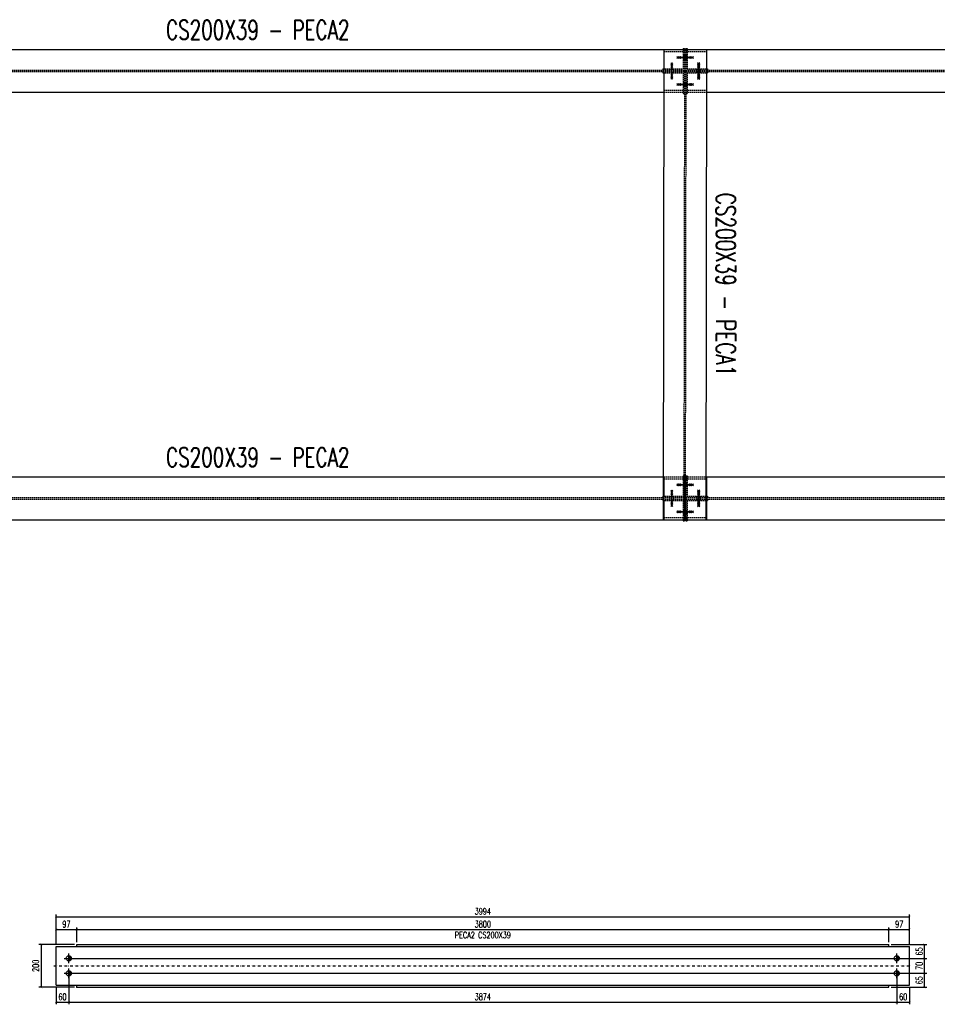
# Model space of a CAD drawing. Header units: feet. Extents: x 14665 to 61549, y 27474 to 37127.
# Tile 10 of 37: x 25651 to 29944, y 32421 to 37029. Entities that reach past the tile are written whole.
import ezdxf
from ezdxf.enums import TextEntityAlignment as Align

# ---------------------------------------------------------------- set-up
doc = ezdxf.new("R2010")
doc.units = ezdxf.units.FT
doc.header["$LTSCALE"] = 25
doc.header["$MEASUREMENT"] = 0
doc.linetypes.add('DASHDOT', pattern=[1, 0.5, -0.25, 0, -0.25])
doc.linetypes.add('HIDDEN', pattern=[0.375, 0.25, -0.125])
doc.layers.get('0').update_dxf_attribs({"linetype": 'CONTINUOUS'})
doc.layers.get('Defpoints').update_dxf_attribs({"linetype": 'CONTINUOUS'})
for name, color, linetype in [('A', 2, 'DASHDOT'), ('FORIR', 4, 'CONTINUOUS'), ('G', 3, 'CONTINUOUS'), ('TR', 6, 'HIDDEN'), ('TXT1', 7, 'CONTINUOUS')]:
    doc.layers.add(name, color=color, linetype=linetype)
doc.styles.add('1', font='romans', dxfattribs={"width": 0.7, "height": 30})
doc.dimstyles.get("Standard").update_dxf_attribs({"dimtxt": 30, "dimasz": 1, "dimexe": 1, "dimexo": 1, "dimgap": 1, "dimtad": 1, "dimdec": 0, "dimdsep": 46, "dimtxsty": '1', "dimblk": 'ARCHTICK', "dimcen": 3, "dimclrd": 1, "dimclre": 1, "dimclrt": 3, "dimadec": 0, "dimazin": 0, "dimtfac": 1, "dimtdec": 0, "dimtix": 1, "dimtmove": 0, "dimatfit": 3, "dimfxl": 0, "dimtolj": 1, "dimarcsym": 0})

# ---------------------------------------------------------------- blocks, each defined once
blk = doc.blocks.new('M16')
for p, q in [((-22.2, 0), (22.2, 0)), ((0, -22.2), (0, 22.2))]:
    blk.add_line(p, q)
at = {"color": 4, "const_width": 12.3}
blk.add_lwpolyline([(0, -6.1, 1), (0, 6.1, 1)], format="xyb", dxfattribs=at)
blk.add_circle((0, 0), 12.3)
at = {"flags": 1}
blk.add_attdef('TOLE', (16.7, -8.3), '', height=5.26, dxfattribs=at)
blk = doc.blocks.new('3D_INFOPOS')
blk.add_point((0, 0))
at = {"layer": 'FORIR', "flags": 1}
for tag, p in [('POS_PEZ', (7.6, -4.3)), ('MAT_PRO', (7.6, -11.9))]:
    blk.add_attdef(tag, p, '', height=5.26, dxfattribs=at)
blk = doc.blocks.new('_ArchTick')
at = {"color": 0, "linetype": 'ByBlock', "const_width": 0.15}
blk.add_lwpolyline([(-0.5, -0.5), (0.5, 0.5)], dxfattribs=at)
blk = doc.blocks.new('*D118')
at = {"layer": 'Defpoints', "color": 0, "transparency": 16777216}
for p in [(25881, 32566.2), (25821, 32510.7), (25881, 32431.2)]:
    blk.add_point(p, dxfattribs=at)
at = {"layer": 'TXT1', "color": 1, "lineweight": -2, "transparency": 16777216}
for p, q in [((25881, 32556.2), (25881, 32421.2)), ((25821, 32500.7), (25821, 32421.2)), ((25821, 32431.2), (25881, 32431.2))]:
    blk.add_line(p, q, dxfattribs=at)
at = {"layer": 'TXT1', "color": 1, "lineweight": -2, "transparency": 16777216, "xscale": 10, "yscale": 10, "zscale": 10, "rotation": 180}
blk.add_blockref('_ArchTick', (25821, 32431.2), dxfattribs=at)
at = {"layer": 'TXT1', "color": 1, "lineweight": -2, "transparency": 16777216, "xscale": 10, "yscale": 10, "zscale": 10}
blk.add_blockref('_ArchTick', (25881, 32431.2), dxfattribs=at)
at = {"layer": 'TXT1', "color": 3, "transparency": 16777216, "insert": (25851, 32456.2), "char_height": 30, "attachment_point": 5, "style": '1'}
blk.add_mtext('\\A1;60', dxfattribs=at)
blk = doc.blocks.new('*D119')
at = {"layer": 'Defpoints', "color": 0, "transparency": 16777216}
for p in [(25881, 32566.2), (29754.7, 32566.2), (29754.7, 32431.2)]:
    blk.add_point(p, dxfattribs=at)
at = {"layer": 'TXT1', "color": 1, "lineweight": -2, "transparency": 16777216}
for p, q in [((25881, 32556.2), (25881, 32421.2)), ((29754.7, 32556.2), (29754.7, 32421.2)), ((25881, 32431.2), (29754.7, 32431.2))]:
    blk.add_line(p, q, dxfattribs=at)
at = {"layer": 'TXT1', "color": 1, "lineweight": -2, "transparency": 16777216, "xscale": 10, "yscale": 10, "zscale": 10, "rotation": 180}
blk.add_blockref('_ArchTick', (25881, 32431.2), dxfattribs=at)
at = {"layer": 'TXT1', "color": 1, "lineweight": -2, "transparency": 16777216, "xscale": 10, "yscale": 10, "zscale": 10}
blk.add_blockref('_ArchTick', (29754.7, 32431.2), dxfattribs=at)
at = {"layer": 'TXT1', "color": 3, "transparency": 16777216, "insert": (27817.8, 32456.2), "char_height": 30, "attachment_point": 5, "style": '1'}
blk.add_mtext('\\A1;3874', dxfattribs=at)
blk = doc.blocks.new('*D120')
at = {"layer": 'Defpoints', "color": 0, "transparency": 16777216}
for p in [(29754.7, 32566.2), (29814.7, 32510.7), (29814.7, 32431.2)]:
    blk.add_point(p, dxfattribs=at)
at = {"layer": 'TXT1', "color": 1, "lineweight": -2, "transparency": 16777216}
for p, q in [((29754.7, 32556.2), (29754.7, 32421.2)), ((29814.7, 32500.7), (29814.7, 32421.2)), ((29754.7, 32431.2), (29814.7, 32431.2))]:
    blk.add_line(p, q, dxfattribs=at)
at = {"layer": 'TXT1', "color": 1, "lineweight": -2, "transparency": 16777216, "xscale": 10, "yscale": 10, "zscale": 10, "rotation": 180}
blk.add_blockref('_ArchTick', (29754.7, 32431.2), dxfattribs=at)
at = {"layer": 'TXT1', "color": 1, "lineweight": -2, "transparency": 16777216, "xscale": 10, "yscale": 10, "zscale": 10}
blk.add_blockref('_ArchTick', (29814.7, 32431.2), dxfattribs=at)
at = {"layer": 'TXT1', "color": 3, "transparency": 16777216, "insert": (29784.7, 32456.2), "char_height": 30, "attachment_point": 5, "style": '1'}
blk.add_mtext('\\A1;60', dxfattribs=at)
blk = doc.blocks.new('*D121')
at = {"layer": 'Defpoints', "color": 0, "transparency": 16777216}
for p in [(25917.8, 32771.2), (25821, 32691.7), (25917.8, 32701.2)]:
    blk.add_point(p, dxfattribs=at)
at = {"layer": 'TXT1', "color": 1, "lineweight": -2, "transparency": 16777216}
for p, q in [((25821, 32701.7), (25821, 32781.2)), ((25821, 32771.2), (25917.8, 32771.2)), ((25917.8, 32711.2), (25917.8, 32781.2))]:
    blk.add_line(p, q, dxfattribs=at)
at = {"layer": 'TXT1', "color": 1, "lineweight": -2, "transparency": 16777216, "xscale": 10, "yscale": 10, "zscale": 10, "rotation": 180}
blk.add_blockref('_ArchTick', (25821, 32771.2), dxfattribs=at)
at = {"layer": 'TXT1', "color": 1, "lineweight": -2, "transparency": 16777216, "xscale": 10, "yscale": 10, "zscale": 10}
blk.add_blockref('_ArchTick', (25917.8, 32771.2), dxfattribs=at)
at = {"layer": 'TXT1', "color": 3, "transparency": 16777216, "insert": (25869.4, 32796.2), "char_height": 30, "attachment_point": 5, "style": '1'}
blk.add_mtext('\\A1;97', dxfattribs=at)
blk = doc.blocks.new('*D122')
at = {"layer": 'Defpoints', "color": 0, "transparency": 16777216}
for p in [(29717.8, 32771.2), (25917.8, 32701.2), (29717.8, 32701.2)]:
    blk.add_point(p, dxfattribs=at)
at = {"layer": 'TXT1', "color": 1, "lineweight": -2, "transparency": 16777216}
for p, q in [((25917.8, 32711.2), (25917.8, 32781.2)), ((25917.8, 32771.2), (29717.8, 32771.2)), ((29717.8, 32711.2), (29717.8, 32781.2))]:
    blk.add_line(p, q, dxfattribs=at)
at = {"layer": 'TXT1', "color": 1, "lineweight": -2, "transparency": 16777216, "xscale": 10, "yscale": 10, "zscale": 10, "rotation": 180}
blk.add_blockref('_ArchTick', (25917.8, 32771.2), dxfattribs=at)
at = {"layer": 'TXT1', "color": 1, "lineweight": -2, "transparency": 16777216, "xscale": 10, "yscale": 10, "zscale": 10}
blk.add_blockref('_ArchTick', (29717.8, 32771.2), dxfattribs=at)
at = {"layer": 'TXT1', "color": 3, "transparency": 16777216, "insert": (27817.8, 32796.2), "char_height": 30, "attachment_point": 5, "style": '1'}
blk.add_mtext('\\A1;3800', dxfattribs=at)
blk = doc.blocks.new('*D123')
at = {"layer": 'Defpoints', "color": 0, "transparency": 16777216}
for p in [(29814.7, 32771.2), (29717.8, 32701.2), (29814.7, 32691.7)]:
    blk.add_point(p, dxfattribs=at)
at = {"layer": 'TXT1', "color": 1, "lineweight": -2, "transparency": 16777216}
for p, q in [((29717.8, 32711.2), (29717.8, 32781.2)), ((29717.8, 32771.2), (29814.7, 32771.2)), ((29814.7, 32701.7), (29814.7, 32781.2))]:
    blk.add_line(p, q, dxfattribs=at)
at = {"layer": 'TXT1', "color": 1, "lineweight": -2, "transparency": 16777216, "xscale": 10, "yscale": 10, "zscale": 10, "rotation": 180}
blk.add_blockref('_ArchTick', (29717.8, 32771.2), dxfattribs=at)
at = {"layer": 'TXT1', "color": 1, "lineweight": -2, "transparency": 16777216, "xscale": 10, "yscale": 10, "zscale": 10}
blk.add_blockref('_ArchTick', (29814.7, 32771.2), dxfattribs=at)
at = {"layer": 'TXT1', "color": 3, "transparency": 16777216, "insert": (29766.2, 32796.2), "char_height": 30, "attachment_point": 5, "style": '1'}
blk.add_mtext('\\A1;97', dxfattribs=at)
blk = doc.blocks.new('*D124')
at = {"layer": 'Defpoints', "color": 0, "transparency": 16777216}
for p in [(25881, 32566.2), (29884.7, 32566.2), (29717.8, 32501.2)]:
    blk.add_point(p, dxfattribs=at)
at = {"layer": 'TXT1', "color": 1, "lineweight": -2, "transparency": 16777216}
for p, q in [((25891, 32566.2), (29894.7, 32566.2)), ((29884.7, 32501.2), (29884.7, 32566.2)), ((29727.8, 32501.2), (29894.7, 32501.2))]:
    blk.add_line(p, q, dxfattribs=at)
at = {"layer": 'TXT1', "color": 1, "lineweight": -2, "transparency": 16777216, "xscale": 10, "yscale": 10, "zscale": 10}
for p, rotation in [((29884.7, 32566.2), 90), ((29884.7, 32501.2), 270)]:
    blk.add_blockref('_ArchTick', p, dxfattribs=dict(at, rotation=rotation))
at = {"layer": 'TXT1', "color": 3, "transparency": 16777216, "insert": (29859.7, 32533.7), "char_height": 30, "attachment_point": 5, "rotation": 90, "style": '1'}
blk.add_mtext('\\A1;65', dxfattribs=at)
blk = doc.blocks.new('*D125')
at = {"layer": 'Defpoints', "color": 0, "transparency": 16777216}
for p in [(25881, 32636.2), (29884.7, 32636.2), (25881, 32566.2)]:
    blk.add_point(p, dxfattribs=at)
at = {"layer": 'TXT1', "color": 1, "lineweight": -2, "transparency": 16777216}
for p, q in [((25891, 32636.2), (29894.7, 32636.2)), ((29884.7, 32566.2), (29884.7, 32636.2)), ((25891, 32566.2), (29894.7, 32566.2))]:
    blk.add_line(p, q, dxfattribs=at)
at = {"layer": 'TXT1', "color": 1, "lineweight": -2, "transparency": 16777216, "xscale": 10, "yscale": 10, "zscale": 10}
for p, rotation in [((29884.7, 32636.2), 90), ((29884.7, 32566.2), 270)]:
    blk.add_blockref('_ArchTick', p, dxfattribs=dict(at, rotation=rotation))
at = {"layer": 'TXT1', "color": 3, "transparency": 16777216, "insert": (29859.7, 32601.2), "char_height": 30, "attachment_point": 5, "rotation": 90, "style": '1'}
blk.add_mtext('\\A1;70', dxfattribs=at)
blk = doc.blocks.new('*D126')
at = {"layer": 'Defpoints', "color": 0, "transparency": 16777216}
for p in [(29717.8, 32701.2), (29884.7, 32701.2), (25881, 32636.2)]:
    blk.add_point(p, dxfattribs=at)
at = {"layer": 'TXT1', "color": 1, "lineweight": -2, "transparency": 16777216}
for p, q in [((29727.8, 32701.2), (29894.7, 32701.2)), ((29884.7, 32636.2), (29884.7, 32701.2)), ((25891, 32636.2), (29894.7, 32636.2))]:
    blk.add_line(p, q, dxfattribs=at)
at = {"layer": 'TXT1', "color": 1, "lineweight": -2, "transparency": 16777216, "xscale": 10, "yscale": 10, "zscale": 10}
for p, rotation in [((29884.7, 32701.2), 90), ((29884.7, 32636.2), 270)]:
    blk.add_blockref('_ArchTick', p, dxfattribs=dict(at, rotation=rotation))
at = {"layer": 'TXT1', "color": 3, "transparency": 16777216, "insert": (29859.7, 32668.7), "char_height": 30, "attachment_point": 5, "rotation": 90, "style": '1'}
blk.add_mtext('\\A1;65', dxfattribs=at)
blk = doc.blocks.new('*D127')
at = {"layer": 'Defpoints', "color": 0, "transparency": 16777216}
for p in [(29814.7, 32831.2), (25821, 32691.7), (29814.7, 32691.7)]:
    blk.add_point(p, dxfattribs=at)
at = {"layer": 'TXT1', "color": 1, "lineweight": -2, "transparency": 16777216}
for p, q in [((25821, 32701.7), (25821, 32841.2)), ((25821, 32831.2), (29814.7, 32831.2)), ((29814.7, 32701.7), (29814.7, 32841.2))]:
    blk.add_line(p, q, dxfattribs=at)
at = {"layer": 'TXT1', "color": 1, "lineweight": -2, "transparency": 16777216, "xscale": 10, "yscale": 10, "zscale": 10, "rotation": 180}
blk.add_blockref('_ArchTick', (25821, 32831.2), dxfattribs=at)
at = {"layer": 'TXT1', "color": 1, "lineweight": -2, "transparency": 16777216, "xscale": 10, "yscale": 10, "zscale": 10}
blk.add_blockref('_ArchTick', (29814.7, 32831.2), dxfattribs=at)
at = {"layer": 'TXT1', "color": 3, "transparency": 16777216, "insert": (27817.8, 32856.2), "char_height": 30, "attachment_point": 5, "style": '1'}
blk.add_mtext('\\A1;3994', dxfattribs=at)
blk = doc.blocks.new('*D128')
at = {"layer": 'Defpoints', "color": 0, "transparency": 16777216}
for p in [(25917.8, 32701.2), (25751, 32501.2), (25917.8, 32501.2)]:
    blk.add_point(p, dxfattribs=at)
at = {"layer": 'TXT1', "color": 1, "lineweight": -2, "transparency": 16777216}
for p, q in [((25907.8, 32701.2), (25741, 32701.2)), ((25751, 32701.2), (25751, 32501.2)), ((25907.8, 32501.2), (25741, 32501.2))]:
    blk.add_line(p, q, dxfattribs=at)
at = {"layer": 'TXT1', "color": 1, "lineweight": -2, "transparency": 16777216, "xscale": 10, "yscale": 10, "zscale": 10}
for p, rotation in [((25751, 32701.2), 90), ((25751, 32501.2), 270)]:
    blk.add_blockref('_ArchTick', p, dxfattribs=dict(at, rotation=rotation))
at = {"layer": 'TXT1', "color": 3, "transparency": 16777216, "insert": (25726, 32601.2), "char_height": 30, "attachment_point": 5, "rotation": 90, "style": '1'}
blk.add_mtext('\\A1;200', dxfattribs=at)
blk = doc.blocks.new('3D_INFOM')
blk.add_point((0, 0))
at = {"layer": 'FORIR', "flags": 1}
for tag, p in [('MARK', (7.55, -4.31)), ('NUM_DIS', (7.55, -11.68)), ('NOT_PEZ', (45.73, -11.68)), ('QTA_PEZ', (7.55, -18.55)), ('TIP_PEZ', (45.73, -18.55)), ('TRA_PEZ', (7.55, -26.33)), ('COS_PEZ', (45.73, -26.33)), ('DES_PEZ', (7.55, -33.75))]:
    blk.add_attdef(tag, p, '', height=5, dxfattribs=at)
blk = doc.blocks.new('MS')
at = {"color": 6}
for p, q in [((-4.7, 22.8), (4.7, 32.1)), ((-4.7, 32.1), (4.7, 22.8)), ((-4.7, -22.8), (4.7, -32.1)), ((-4.7, -32.1), (4.7, -22.8))]:
    blk.add_line(p, q, dxfattribs=at)
at = {"color": 3}
blk.add_line((0, -32.1), (0, 32.1), dxfattribs=at)
at = {"flags": 1}
for tag, p, height in [('DIAM', (0, 0), 8.01), ('AVAN', (1.3, -18.2), 5.26), ('TOLE', (1.3, -9.7), 5.26), ('DIET', (1.3, -24.6), 5.26)]:
    blk.add_attdef(tag, p, '', height=height, dxfattribs=at)
blk = doc.blocks.new('3D_INFOB')
blk.add_point((0, 0))
at = {"layer": 'FORIR', "flags": 1}
for tag, p in [('BOLT', (7.6, -4.3)), ('SPEC', (7.6, -19.3)), ('CLASS', (7.6, -12)), ('IDF_PEZ', (7.6, -27.1))]:
    blk.add_attdef(tag, p, '', height=5.26, dxfattribs=at)

msp = doc.modelspace()

# ---------------------------------------------------------------- linework, layer by layer
at = {"layer": 'A'}
msp.add_line((25811, 32601.2), (29824.7, 32601.2), dxfattribs=at)
msp.add_point((25917.8, 32501.2), dxfattribs=at)
at = {"layer": 'G'}
for p, q in [((24774.2, 36888.9), (28664.7, 36888.9)), ((28664.7, 36889), (28661.5, 34689)), ((28664.7, 36889), (28864.7, 36888.7)), ((28664.7, 36888.9), (28664.7, 36688.9)), ((28755.1, 36894), (28755.1, 36888.9)), ((28755.1, 36894), (28761.5, 36894)), ((28761.5, 36894), (28761.5, 36888.9)), ((28764.7, 36888.9), (28767.8, 36888.9)), ((28767.8, 36894), (28767.8, 36888.9)), ((28767.8, 36894), (28774.2, 36894)), ((28774.2, 36894), (28774.2, 36888.9)), ((28774.2, 36888.9), (32664.7, 36888.9)), ((28864.7, 36888.7), (28861.5, 34688.7)), ((28864.7, 36888.9), (28864.7, 36688.9)), ((28864.7, 36879.4), (28864.7, 36879.4)), ((28864.5, 36798.4), (28864.7, 36798.4)), ((28864.5, 36792), (28864.7, 36792)), ((28864.5, 36785.7), (28864.7, 36785.7)), ((28864.5, 36779.3), (28864.7, 36779.3)), ((24864.4, 36688.9), (28664.7, 36688.9)), ((28864.4, 36698.4), (28864.7, 36698.4)), ((28864.4, 36688.9), (32664.7, 36688.9)), ((24861.8, 34888.9), (28664.7, 34888.9)), ((28664.7, 34888.9), (28664.7, 34688.9)), ((28861.8, 34888.9), (32664.7, 34888.9)), ((28861.8, 34879.4), (28864.7, 34879.4)), ((28864.7, 34888.9), (28864.7, 34688.9)), ((28861.7, 34798.4), (28864.7, 34798.4)), ((28861.7, 34792), (28864.7, 34792)), ((28861.6, 34779.3), (28864.7, 34779.3)), ((28861.7, 34785.7), (28864.7, 34785.7)), ((28861.5, 34698.4), (28864.7, 34698.4)), ((24861.5, 34688.9), (28755.1, 34688.9)), ((28661.5, 34689), (28664.7, 34689)), ((28664.7, 34689), (28861.5, 34688.7)), ((28755.1, 34688.9), (28755.1, 34683.7)), ((28755.1, 34683.7), (28761.5, 34683.7)), ((28761.5, 34688.9), (28761.5, 34683.7)), ((28767.8, 34688.9), (28767.8, 34683.7)), ((28767.8, 34683.7), (28774.2, 34683.7)), ((28774.2, 34688.9), (28861.5, 34688.7)), ((28774.2, 34688.9), (28774.2, 34683.7)), ((28861.5, 34688.9), (32755.1, 34688.9)), ((25821, 32691.7), (29814.7, 32691.7)), ((25821, 32510.7), (25821, 32691.7)), ((25917.8, 32701.2), (29717.8, 32701.2)), ((25917.8, 32691.7), (25917.8, 32701.2)), ((29717.8, 32691.7), (29717.8, 32701.2)), ((29814.7, 32510.7), (29814.7, 32691.7)), ((25821, 32510.7), (29814.7, 32510.7)), ((25917.8, 32501.2), (25917.8, 32510.7)), ((25917.8, 32501.2), (29717.8, 32501.2)), ((29717.8, 32501.2), (29717.8, 32510.7))]:
    msp.add_line(p, q, dxfattribs=at)
msp.add_point((25917.8, 32501.2), dxfattribs=at)
at = {"layer": 'TR'}
for p, q in [((28664.7, 36889), (28755.1, 36888.9)), ((28664.7, 36888.9), (28764.7, 36888.9)), ((28664.7, 36879.4), (28761.5, 36879.4)), ((28755.1, 36888.9), (28755.1, 36798.4)), ((28755.1, 36888.9), (28761.5, 36888.9)), ((28755.1, 36860.5), (28761.5, 36860.5)), ((28761.5, 36888.9), (28758.4, 34688.9)), ((28761.5, 36888.9), (28761.5, 36683.7)), ((28761.5, 36860.5), (28761.5, 36860.5)), ((28761.5, 36860.5), (28767.8, 36860.5)), ((28761.5, 36860.5), (28761.5, 36860.4)), ((28767.8, 36888.9), (28764.7, 34688.9)), ((28767.8, 36888.9), (28774.2, 36888.9)), ((28767.8, 36888.9), (28767.8, 36683.7)), ((28767.8, 36888.9), (28774.2, 36888.9)), ((28767.8, 36879.4), (28864.7, 36879.4)), ((28767.8, 36860.5), (28774.2, 36860.5)), ((28774.2, 36888.9), (28774.2, 36798.4)), ((28774.2, 36888.9), (28864.7, 36888.7)), ((28755.1, 36843.5), (28761.5, 36843.5)), ((28761.5, 36843.5), (28767.8, 36843.5)), ((28761.5, 36843.5), (28761.5, 36843.5)), ((28767.8, 36843.7), (28767.8, 36843.5)), ((28767.8, 36843.5), (28774.2, 36843.5)), ((24864.7, 36792), (28761.5, 36792)), ((24864.7, 36785.7), (28761.5, 36785.7)), ((28659.5, 36798.4), (28659.5, 36792)), ((28659.5, 36798.4), (28755.1, 36798.4)), ((28659.5, 36785.7), (28659.5, 36779.3)), ((28659.5, 36779.3), (28755.1, 36779.3)), ((28693, 36798.4), (28693, 36779.3)), ((28710, 36798.4), (28710, 36779.3)), ((28755.1, 36779.3), (28755.1, 36683.7)), ((28767.8, 36792), (28864.5, 36792)), ((28767.8, 36785.7), (28864.5, 36785.7)), ((28774.2, 36798.4), (28864.5, 36798.4)), ((28774.2, 36779.3), (28774.2, 36683.7)), ((28774.2, 36779.3), (28864.5, 36779.3)), ((28819.3, 36798.4), (28819.3, 36779.3)), ((28836.3, 36798.4), (28836.3, 36792)), ((28836.3, 36792), (28836.3, 36779.3)), ((28864.7, 36798.4), (28869.8, 36798.4)), ((28864.7, 36792), (32761.5, 36792)), ((28864.7, 36785.7), (32761.5, 36785.7)), ((28864.7, 36779.3), (28869.8, 36779.3)), ((28869.8, 36798.4), (28869.8, 36792)), ((28869.8, 36785.7), (28869.8, 36779.3)), ((28755.1, 36734.2), (28761.5, 36734.2)), ((28761.3, 36734.2), (28761.3, 36734.2)), ((28761.3, 36734.2), (28761.5, 36734.2)), ((28761.3, 36734.2), (28761.3, 36734.1)), ((28761.5, 36734.2), (28767.6, 36734.2)), ((28767.8, 36734.2), (28774.2, 36734.2)), ((28664.7, 36698.4), (28761.5, 36698.4)), ((28664.7, 36688.9), (28864.4, 36688.9)), ((28755.1, 36717.2), (28761.5, 36717.2)), ((28755.1, 36683.7), (28761.5, 36683.7)), ((28761.3, 36717.2), (28761.5, 36717.2)), ((28761.5, 36717.2), (28767.6, 36717.2)), ((28767.6, 36717.4), (28767.6, 36717.2)), ((28767.8, 36717.2), (28774.2, 36717.2)), ((28767.8, 36698.4), (28864.4, 36698.4)), ((28767.8, 36683.7), (28774.2, 36683.7)), ((28664.7, 34888.9), (28861.8, 34888.9)), ((28664.7, 34879.4), (28761.5, 34879.4)), ((28755.1, 34894), (28755.1, 34798.4)), ((28755.1, 34894), (28761.5, 34894)), ((28761.5, 34894), (28761.5, 34688.9)), ((28767.8, 34894), (28774.2, 34894)), ((28767.8, 34894), (28767.8, 34688.9)), ((28767.8, 34879.4), (28861.8, 34879.4)), ((28774.2, 34894), (28774.2, 34798.4)), ((28755.1, 34860.5), (28761.5, 34860.5)), ((28755.1, 34843.5), (28761.5, 34843.5)), ((28758.6, 34860.5), (28758.6, 34860.5)), ((28758.6, 34860.5), (28758.6, 34860.5)), ((28758.6, 34860.5), (28761.5, 34860.5)), ((28758.6, 34860.5), (28758.6, 34860.4)), ((28758.6, 34860.5), (28758.6, 34860.4)), ((28758.6, 34859.9), (28758.6, 34859.1)), ((28758.6, 34846), (28758.6, 34845)), ((28758.6, 34845), (28758.6, 34844.2)), ((28758.6, 34844.2), (28758.6, 34843.7)), ((28758.6, 34843.7), (28758.6, 34843.5)), ((28758.6, 34843.5), (28758.6, 34843.5)), ((28758.6, 34843.5), (28761.5, 34843.5)), ((28761.5, 34860.5), (28764.9, 34860.5)), ((28761.5, 34843.5), (28764.9, 34843.5)), ((28764.9, 34860.5), (28764.9, 34860.4)), ((28764.9, 34843.7), (28764.9, 34843.5)), ((28767.8, 34860.5), (28774.2, 34860.5)), ((28767.8, 34843.5), (28774.2, 34843.5)), ((24864.7, 34792), (28761.5, 34792)), ((28659.5, 34798.4), (28659.5, 34792)), ((28659.5, 34798.4), (28755.1, 34798.4)), ((28693, 34798.4), (28693, 34779.3)), ((28710, 34798.4), (28710, 34779.3)), ((28767.8, 34792), (28861.7, 34792)), ((28774.2, 34798.4), (28861.7, 34798.4)), ((28819.3, 34798.4), (28819.3, 34779.3)), ((28836.3, 34798.4), (28836.3, 34792)), ((28836.3, 34792), (28836.3, 34779.3)), ((28864.7, 34798.4), (28869.8, 34798.4)), ((28864.7, 34792), (32761.5, 34792)), ((28869.8, 34798.4), (28869.8, 34792)), ((24864.7, 34785.7), (28761.5, 34785.7)), ((28659.5, 34785.7), (28659.5, 34779.3)), ((28659.5, 34779.3), (28755.1, 34779.3)), ((28755.1, 34779.3), (28755.1, 34688.9)), ((28767.8, 34785.7), (28861.7, 34785.7)), ((28774.2, 34779.3), (28774.2, 34688.9)), ((28774.2, 34779.3), (28861.6, 34779.3)), ((28864.7, 34785.7), (32761.5, 34785.7)), ((28864.7, 34779.3), (28869.8, 34779.3)), ((28869.8, 34785.7), (28869.8, 34779.3)), ((28664.7, 34698.4), (28761.5, 34698.4)), ((28755.1, 34734.2), (28761.5, 34734.2)), ((28755.1, 34717.2), (28761.5, 34717.2)), ((28758.4, 34734.2), (28761.5, 34734.2)), ((28758.4, 34734.2), (28758.4, 34734.2)), ((28758.4, 34734.2), (28758.4, 34734.1)), ((28758.4, 34734.2), (28758.4, 34734.1)), ((28758.4, 34734.1), (28758.4, 34733.6)), ((28758.4, 34733.6), (28758.4, 34732.8)), ((28758.4, 34732.8), (28758.4, 34731.8)), ((28758.4, 34719.7), (28758.4, 34718.7)), ((28758.4, 34718.7), (28758.4, 34717.9)), ((28758.4, 34717.9), (28758.4, 34717.4)), ((28758.4, 34717.4), (28758.4, 34717.2)), ((28758.4, 34717.2), (28758.4, 34717.2)), ((28758.4, 34717.2), (28761.5, 34717.2)), ((28761.5, 34734.2), (28764.7, 34734.2)), ((28761.5, 34717.2), (28764.7, 34717.2)), ((28764.7, 34734.2), (28764.7, 34734.1)), ((28764.7, 34717.4), (28764.7, 34717.2)), ((28767.8, 34734.2), (28774.2, 34734.2)), ((28767.8, 34717.2), (28774.2, 34717.2)), ((28767.8, 34698.4), (28861.5, 34698.4)), ((28661.5, 34689), (28758.4, 34688.9)), ((28661.5, 34689), (28861.5, 34688.7)), ((28664.7, 34689), (28755.1, 34688.9)), ((28755.1, 34688.9), (28758.4, 34688.9)), ((28755.1, 34688.9), (28861.5, 34688.9)), ((28764.7, 34688.9), (28861.5, 34688.7)), ((28764.7, 34688.9), (28767.8, 34688.9)), ((28767.8, 34688.9), (28774.2, 34688.9))]:
    msp.add_line(p, q, dxfattribs=at)
msp.add_point((25917.8, 32501.2), dxfattribs=at)

# ---------------------------------------------------------------- block references
for name, p, rotation in [('MS', (28701.5, 36795.2), 180), ('MS', (28701.5, 36788.9), 180), ('MS', (28758.3, 36852), 270), ('MS', (28764.6, 36852), 89.91796291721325), ('MS', (28771, 36852), 89.99999999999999), ('3D_INFOB', (28749.2, 36852), 270), ('3D_INFOB', (28749.2, 36852), 270), ('MS', (28827.8, 36795.2), 180), ('MS', (28827.8, 36788.9), 180), ('3D_INFOB', (28701.5, 36804.3), 270), ('3D_INFOB', (28701.5, 36804.3), 270), ('3D_INFOB', (28827.8, 36773.4), 270), ('3D_INFOB', (28827.8, 36773.4), 270), ('MS', (28758.3, 36725.7), 270), ('MS', (28764.4, 36725.7), 89.91796291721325), ('MS', (28771, 36725.7), 89.99999999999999), ('3D_INFOB', (28749.2, 36725.7), 270), ('3D_INFOB', (28749.2, 36725.7), 270), ('MS', (28758.3, 34852), 270), ('MS', (28761.8, 34852), 89.91796291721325), ('MS', (28771, 34852), 89.99999999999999), ('3D_INFOB', (28780.1, 34852), 270), ('3D_INFOB', (28780.1, 34852), 270), ('MS', (28701.5, 34795.2), 180), ('MS', (28701.5, 34788.9), 180), ('3D_INFOB', (28701.5, 34804.3), 270), ('3D_INFOB', (28701.5, 34804.3), 270), ('MS', (28827.8, 34795.2), 180), ('MS', (28827.8, 34788.9), 180), ('3D_INFOB', (28827.8, 34773.4), 270), ('3D_INFOB', (28827.8, 34773.4), 270), ('MS', (28758.3, 34725.7), 270), ('MS', (28761.6, 34725.7), 89.91796291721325), ('MS', (28771, 34725.7), 89.99999999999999), ('3D_INFOB', (28780.1, 34725.7), 270), ('3D_INFOB', (28780.1, 34725.7), 270)]:
    msp.add_blockref(name, p, dxfattribs=dict(rotation=rotation))
for name, p in [('MS', (28701.5, 36782.5)), ('MS', (28827.8, 36782.5)), ('MS', (28701.5, 34782.5)), ('MS', (28827.8, 34782.5)), ('M16', (25881, 32636.2)), ('M16', (29754.7, 32636.2)), ('M16', (25881, 32566.2)), ('3D_INFOPOS', (27817.8, 32601.2)), ('M16', (29754.7, 32566.2))]:
    msp.add_blockref(name, p)
at = {"xscale": 10, "yscale": 10, "zscale": 10, "rotation": 270}
for p in [(26764.7, 36788.9), (28710.5, 36795.2), (28710.5, 36782.5), (28764.7, 36788.9), (28818.8, 36795.2), (28818.8, 36782.5), (28763.1, 35788.9), (26764.7, 34788.9), (28710.5, 34795.2), (28764.7, 34788.9), (28818.8, 34795.2), (28710.5, 34782.5), (28818.8, 34782.5)]:
    msp.add_blockref('3D_INFOM', p, dxfattribs=at)
at = {"xscale": 10, "yscale": 10, "zscale": 10}
msp.add_blockref('3D_INFOM', (27817.8, 32601.2), dxfattribs=at)

# ---------------------------------------------------------------- texts
at = {"layer": 'TXT1', "color": 7, "style": '1', "width": 0.7}
for s, height, p in [('CS200X39 - PECA2', 90, (26764.7, 36908.9)), ('CS200X39 - PECA2', 90, (26764.7, 34908.9)), ('PECA2 CS200X39', 30, (27817.8, 32721.2))]:
    msp.add_text(s, height=height, dxfattribs=at).set_placement(p, align=Align.BOTTOM_CENTER)
msp.add_text('CS200X39 - PECA1', height=90, rotation=270, dxfattribs=at).set_placement((28883.1, 35788.7), align=Align.BOTTOM_CENTER)

# ---------------------------------------------------------------- dimensions: what is measured, and where the dimension line sits
at = {"layer": 'TXT1'}
for base, p1, p2, picture, middle in [((29814.7, 32831.2), (25821, 32691.7), (29814.7, 32691.7), '*D127', (27817.8, 32856.2)), ((25917.8, 32771.2), (25821, 32691.7), (25917.8, 32701.2), '*D121', (25869.4, 32796.2)), ((29717.8, 32771.2), (25917.8, 32701.2), (29717.8, 32701.2), '*D122', (27817.8, 32796.2)), ((29814.7, 32771.2), (29717.8, 32701.2), (29814.7, 32691.7), '*D123', (29766.2, 32796.2)), ((25881, 32431.2), (25821, 32510.7), (25881, 32566.2), '*D118', (25851, 32456.2)), ((29754.7, 32431.2), (25881, 32566.2), (29754.7, 32566.2), '*D119', (27817.8, 32456.2)), ((29814.7, 32431.2), (29754.7, 32566.2), (29814.7, 32510.7), '*D120', (29784.7, 32456.2))]:
    dim = msp.add_linear_dim(base=base, p1=p1, p2=p2, dimstyle='Standard', override={"dimscale": 10}, dxfattribs=at)
    dim.commit()
    dim.dimension.update_dxf_attribs({"geometry": picture, "text_midpoint": middle})
for base, p1, p2, picture, middle in [((25751, 32501.2), (25917.8, 32701.2), (25917.8, 32501.2), '*D128', (25726, 32601.2)), ((29884.7, 32701.2), (25881, 32636.2), (29717.8, 32701.2), '*D126', (29859.7, 32668.7)), ((29884.7, 32636.2), (25881, 32566.2), (25881, 32636.2), '*D125', (29859.7, 32601.2)), ((29884.7, 32566.2), (29717.8, 32501.2), (25881, 32566.2), '*D124', (29859.7, 32533.7))]:
    dim = msp.add_linear_dim(base=base, p1=p1, p2=p2, angle=90, dimstyle='Standard', override={"dimscale": 10}, dxfattribs=at)
    dim.commit()
    dim.dimension.update_dxf_attribs({"geometry": picture, "text_midpoint": middle})

doc.saveas('drawing.dxf')
